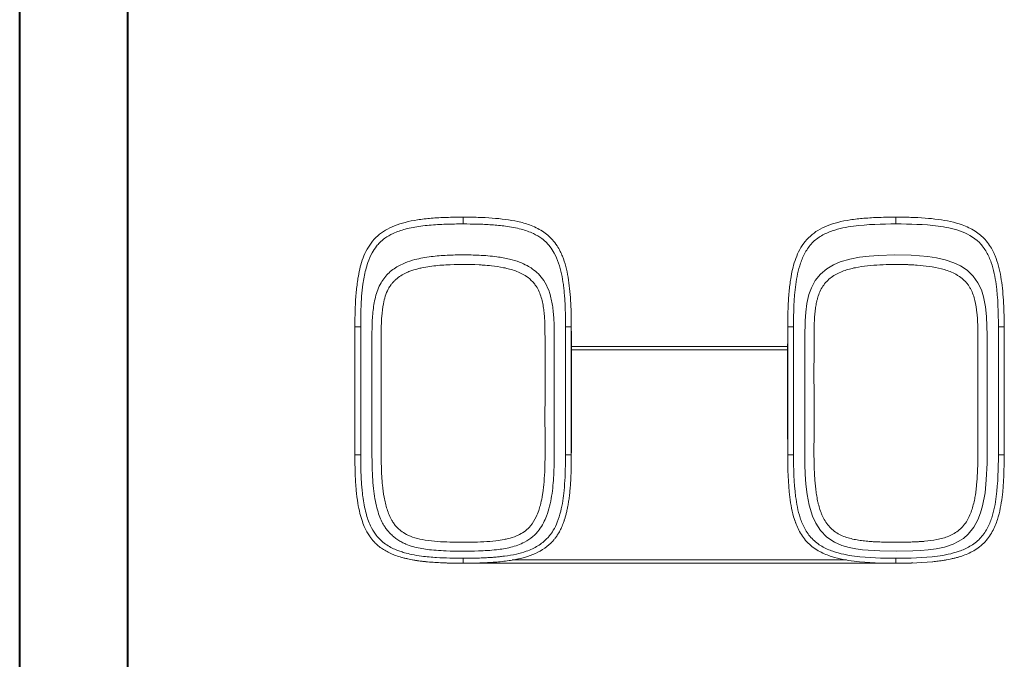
# Model space of a CAD drawing. Header units: millimetres. Extents: x 0 to 210, y 0 to 297.
# Tile 2 of 5: x 0 to 91, y 135 to 194. Entities that reach past the tile are written whole.
import ezdxf

# ---------------------------------------------------------------- set-up
doc = ezdxf.new("R2010")
doc.units = ezdxf.units.MM

msp = doc.modelspace()

# ---------------------------------------------------------------- linework, layer by layer
at = {"color": 7, "linetype": 'Continuous', "lineweight": 40}
for p, q in [((0.0788436, 0.2147802), (0.0788436, 297.2147802)), ((10.0788436, 5.2147802), (10.0788436, 292.2147802))]:
    msp.add_line(p, q, dxfattribs=at)
at = {"color": 7, "linetype": 'Continuous', "lineweight": 15}
for p, q in [((41.0560033, 175.7429118), (41.0560033, 175.7462645)), ((41.0560033, 175.7450408), (41.0560033, 175.7392163)), ((81.0560025, 175.7429118), (81.0560025, 175.7455921)), ((81.0560025, 175.7450408), (81.0560025, 175.7392163)), ((31.0555426, 165.2005535), (31.0555165, 165.6211676)), ((31.055849, 165.5824833), (31.0559579, 165.6233013)), ((31.0571938, 165.7306465), (31.0591179, 165.8990985)), ((51.0500892, 166.1452424), (51.0547999, 165.7320276)), ((51.0561512, 165.5847045), (51.0560525, 165.6216864)), ((51.0564902, 165.6211667), (51.0564641, 165.2021703)), ((71.0555165, 165.6211667), (71.0555426, 165.2021703)), ((71.0558555, 165.5847045), (71.0559543, 165.6216864)), ((71.0590444, 165.8932414), (71.0572078, 165.7320276)), ((91.054812, 165.7306465), (91.0499878, 166.1532015)), ((91.0561568, 165.5824833), (91.0560488, 165.6233013)), ((91.0564623, 165.2005535), (91.0564921, 165.6211676)), ((31.0555258, 165.4680219), (31.0553023, 165.3954597)), ((31.0553097, 165.3954597), (31.0555258, 165.4660493)), ((51.0567081, 165.3943412), (51.0564809, 165.4678859)), ((51.0566998, 165.3943412), (51.0564809, 165.4660493)), ((71.0555258, 165.4678859), (71.0552986, 165.3943412)), ((71.0553061, 165.3943412), (71.0555258, 165.4660493)), ((91.0567044, 165.3954597), (91.0564809, 165.4680219)), ((91.056697, 165.3954597), (91.0564809, 165.4660493)), ((51.0636316, 163.7848919), (71.0483863, 163.7848919)), ((31.0562597, 153.7848904), (31.0561498, 155.5331446)), ((51.055855, 155.5010098), (51.055747, 153.7848904)), ((71.0561498, 155.5344871), (71.0562597, 153.7848904)), ((91.0557471, 153.7848904), (91.0558551, 155.5002717)), ((31.0560036, 153.7848922), (31.0609033, 154.2775207)), ((91.049306, 154.2774952), (91.0560041, 153.7848922)), ((41.0560033, 144.2439897), (41.0560033, 143.7848924)), ((81.0560025, 143.7848924), (41.0560033, 143.7848924)), ((81.0560025, 144.2439897), (81.0560025, 143.7848924))]:
    msp.add_line(p, q, dxfattribs=at)
at = {"color": 8, "linetype": 'Continuous', "lineweight": 15}
for p, q in [((41.0560033, 175.1181806), (41.0560033, 175.7429118)), ((81.0560025, 175.1181806), (81.0560025, 175.7429118)), ((31.0559551, 165.622207), (31.0571938, 165.7306465)), ((31.0591179, 165.8990985), (31.0620544, 166.1561929)), ((51.0547999, 165.7320276), (51.0560516, 165.6222061)), ((71.0572078, 165.7320276), (71.0559543, 165.6222061)), ((71.0619184, 166.1453784), (71.0590444, 165.8932414)), ((91.0560525, 165.622207), (91.054812, 165.7306465)), ((31.0561498, 155.5331446), (31.0555426, 165.2005535)), ((51.0564641, 165.2021703), (51.055855, 155.5010098)), ((71.0555426, 165.2021703), (71.0561498, 155.5344871)), ((91.0558551, 155.5002717), (91.0564623, 165.2005535)), ((71.0474177, 163.4848925), (51.0645704, 163.4848925)), ((45.5983974, 144.0848919), (76.4723308, 144.0848919))]:
    msp.add_line(p, q, dxfattribs=at)
at = {"color": 7, "linetype": 'Continuous', "lineweight": 15, "flags": 128}
msp.add_lwpolyline([(74.6632329, 170.9724484), (74.0817449, 170.4796372), (73.5947564, 169.8807856), (73.2433423, 169.2316491), (73.0117484, 168.5889313), (72.8201791, 167.7638345), (72.7143473, 166.9620617), (72.6611912, 166.1791248), (72.6322643, 164.6692712), (72.6333334, 163.1999543), (72.6335234, 161.7334798), (72.6343467, 159.53383), (72.635129, 157.334823), (72.6268589, 155.1417187), (72.6434178, 152.9098069), (72.6758055, 151.9956022), (72.7414265, 151.0701802), (72.852224, 150.1270119), (73.0340443, 149.1532313), (73.3440555, 148.1412515), (73.6427716, 147.479511), (74.077852, 146.8103445), (74.6805406, 146.1990169), (75.3738581, 145.7325263), (76.0634764, 145.4320844), (76.726362, 145.2397375), (77.3620866, 145.1124769), (77.978719, 145.0284856), (79.5616097, 144.9210175), (81.0915343, 144.900221), (82.6204754, 144.9242398), (83.3246446, 144.9569935), (84.0425938, 145.0163048), (84.7801044, 145.1175032), (85.5442508, 145.2783445), (86.3525643, 145.5501612), (86.8210121, 145.7774468), (87.2895568, 146.0815171), (87.7291559, 146.4645165), (88.2536209, 147.1181392), (88.6240415, 147.7952368), (88.8767242, 148.4447044), (89.0565067, 149.0778272), (89.2858244, 150.2996263), (89.40351, 151.4752895), (89.4709713, 153.0126134), (89.477606, 154.5195893), (89.4771963, 155.985596), (89.4782617, 164.8367305), (89.4690677, 165.6842368), (89.4287489, 166.5617485), (89.3362536, 167.4629782), (89.1545526, 168.3918579), (88.9496318, 169.0350171), (88.6367074, 169.6884452), (88.1880037, 170.3089537), (87.6332893, 170.8358588), (87.0246924, 171.2368751), (86.4036716, 171.5312718), (85.5931713, 171.8051346), (84.7992934, 171.9851425), (84.015753, 172.1034577), (82.4725962, 172.230898), (80.9526666, 172.2613113), (79.4327854, 172.2199662), (78.567177, 172.1565915), (77.6904485, 172.0474964), (76.7991281, 171.8749428), (75.8893042, 171.6094153), (75.2766951, 171.3421127), (74.6632329, 170.9724484)], dxfattribs=at)
at = {"color": 7, "linetype": 'Continuous', "lineweight": 15}
for points, knots in [([(41.0560033, 175.742867), (40.541048, 175.7401777), (39.5568974, 175.7350379), (38.1478495, 175.6576861), (36.8726081, 175.5140268), (35.7301701, 175.2965632), (34.7305042, 174.9829494), (33.8774623, 174.5662193), (33.1407739, 174.0393537), (32.5321259, 173.3750453), (32.0615972, 172.6020649), (31.7280693, 171.7794294), (31.4918862, 170.9434577), (31.3064003, 169.9700666), (31.1666246, 168.8079041), (31.0734096, 167.4051383), (31.062429, 166.4172267), (31.0566387, 165.8962775)], [0, 0, 0, 0, 0.0915781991, 0.1750185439, 0.2508454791, 0.3196717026, 0.3815576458, 0.4365991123, 0.4878504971, 0.5417203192, 0.5956510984, 0.6479521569, 0.699152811, 0.7499327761, 0.8240326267, 0.9072082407, 1, 1, 1, 1]), ([(51.0553829, 165.8905108), (51.0512894, 166.2460115), (51.0430129, 166.9647849), (50.9943321, 168.055243), (50.9076552, 169.1379839), (50.771394, 170.1901408), (50.563462, 171.1902908), (50.3080265, 171.9869599), (50.0243782, 172.6200484), (49.7266142, 173.1406716), (49.3454437, 173.6432213), (48.8852429, 174.0914459), (48.3814285, 174.4661925), (47.8075629, 174.7850306), (47.0531146, 175.0958403), (46.1040297, 175.3622315), (44.9501615, 175.5513854), (43.7233329, 175.6748024), (42.4165304, 175.7360832), (41.5185758, 175.7405606), (41.0560033, 175.742867)], [0, 0, 0, 0, 0.0635671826, 0.1285240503, 0.1939353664, 0.2565694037, 0.31695373, 0.3752741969, 0.4048364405, 0.4401324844, 0.4816740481, 0.5164874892, 0.553975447, 0.5929298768, 0.6328431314, 0.698755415, 0.7676003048, 0.8404184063, 0.91779312, 1, 1, 1, 1]), ([(81.0560025, 175.742867), (80.5407485, 175.7401412), (79.5548683, 175.7349255), (78.143034, 175.657459), (76.864745, 175.5127737), (75.717404, 175.2943409), (74.7140396, 174.9762516), (73.8521959, 174.5574151), (73.1172939, 174.0178392), (72.5101775, 173.3461851), (72.0457691, 172.5694194), (71.7167604, 171.745752), (71.4846581, 170.9098768), (71.3022153, 169.9404212), (71.1651272, 168.7852549), (71.073372, 167.3917162), (71.0624107, 166.409261), (71.0566229, 165.8905108)], [0, 0, 0, 0, 0.0915969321, 0.1752604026, 0.2512405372, 0.3201717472, 0.3825797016, 0.4378274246, 0.4897892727, 0.5436793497, 0.5976598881, 0.6498316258, 0.7009448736, 0.7516738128, 0.8250653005, 0.9076320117, 1, 1, 1, 1]), ([(91.0553671, 165.8962775), (91.0512854, 166.253178), (91.0430283, 166.9751684), (90.9938212, 168.0715922), (90.9053992, 169.1617275), (90.7667803, 170.2199395), (90.5549514, 171.2250815), (90.2945687, 172.022873), (90.0067901, 172.6544285), (89.7062486, 173.1707598), (89.323748, 173.6674347), (88.8646126, 174.1083938), (88.3621425, 174.4737068), (87.7925037, 174.7895814), (87.0416552, 175.1006399), (86.0940157, 175.3633667), (84.9436287, 175.5523871), (83.7190985, 175.6749664), (82.4148009, 175.7361747), (81.5183336, 175.74059), (81.0560025, 175.742867)], [0, 0, 0, 0, 0.0638341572, 0.1291330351, 0.1950794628, 0.2582424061, 0.3187537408, 0.3774880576, 0.4070103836, 0.4420312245, 0.4835124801, 0.5180262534, 0.5548682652, 0.5936458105, 0.633560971, 0.6991116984, 0.7679523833, 0.8406221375, 0.9178047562, 1, 1, 1, 1]), ([(41.0560035, 175.1181801), (40.7914692, 175.1172031), (40.2642299, 175.1152559), (39.4763965, 175.0965772), (38.6949522, 175.0621306), (37.9208653, 175.0063356), (36.9207911, 174.8981749), (35.79386, 174.6954131), (34.6669594, 174.3111348), (33.8816245, 173.8647269), (33.3780054, 173.4439987), (32.9882607, 172.9939905), (32.5925126, 172.3896589), (32.2719561, 171.6474097), (32.0468512, 170.8876508), (31.9008217, 170.2205184), (31.7701273, 169.408299), (31.6638214, 168.379345), (31.5982639, 167.0652185), (31.5949552, 166.1245643), (31.5931905, 165.6228393)], [0, 0, 0, 0, 0.0489027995, 0.0974674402, 0.145672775, 0.1934949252, 0.2409089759, 0.3316190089, 0.4046073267, 0.4598775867, 0.4976204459, 0.5253185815, 0.5697034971, 0.6306667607, 0.6740606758, 0.7161301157, 0.7568572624, 0.8261193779, 0.9072557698, 1, 1, 1, 1]), ([(50.5188172, 165.6228319), (50.5188153, 165.879031), (50.5188117, 166.375905), (50.5042336, 167.0976883), (50.4777104, 167.772068), (50.4385502, 168.3982263), (50.3867025, 168.9752376), (50.3027099, 169.674933), (50.1598011, 170.5206002), (49.8977208, 171.5054072), (49.5359005, 172.3592572), (49.1437411, 172.9657731), (48.7616713, 173.4164402), (48.26385, 173.8416947), (47.4750794, 174.2984119), (46.3442027, 174.689336), (45.0422755, 174.9261394), (43.6872923, 175.0519482), (42.3775354, 175.1101204), (41.4982268, 175.1154831), (41.0560035, 175.1181801)], [0, 0, 0, 0, 0.0473641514, 0.0918583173, 0.1334591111, 0.172131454, 0.2078390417, 0.2405551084, 0.3024194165, 0.3662761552, 0.4286527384, 0.4730386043, 0.4993104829, 0.5376875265, 0.5934447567, 0.6667801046, 0.757704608, 0.8374439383, 0.9182470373, 1, 1, 1, 1]), ([(81.0560034, 175.1181801), (79.7584714, 175.1181763), (78.4475488, 175.0904503), (76.474162, 174.8261002), (75.809561, 174.7008792), (74.8195579, 174.3575267), (74.4947267, 174.2173401), (73.8669193, 173.8506168), (73.5699408, 173.6234796), (73.0593553, 173.0964919), (72.8417161, 172.7927085), (72.4892956, 172.1607944), (72.3526766, 171.8354861), (72.0141738, 170.8460929), (71.883158, 170.1745382), (71.6139377, 168.2049973), (71.5894367, 166.9091049), (71.5931895, 165.6228319)], [0, 0, 0, 0, 0.25, 0.25, 0.375, 0.375, 0.4375, 0.4375, 0.5, 0.5, 0.5625, 0.5625, 0.625, 0.625, 0.75, 0.75, 1, 1, 1, 1]), ([(90.5188162, 165.6228393), (90.5225939, 166.9219589), (90.4983484, 168.2303245), (90.2199956, 170.2249611), (90.0872493, 170.8913013), (89.7402445, 171.8833493), (89.5998615, 172.2088798), (89.2432581, 172.8329884), (89.02063, 173.1358845), (88.2457595, 173.9152274), (87.5834132, 174.2600794), (86.2783357, 174.7056039), (85.6128947, 174.8303719), (83.6473168, 175.0908393), (82.3498097, 175.1181763), (81.0560034, 175.1181801)], [0, 0, 0, 0, 0.25, 0.25, 0.375, 0.375, 0.4375, 0.4375, 0.5, 0.5, 0.625, 0.625, 0.75, 0.75, 1, 1, 1, 1]), ([(47.4487735, 170.9724493), (47.6489446, 170.8317088), (48.0454186, 170.5042496), (48.5800336, 169.8464371), (48.9090585, 169.175657), (49.1821596, 168.3608627), (49.3643151, 167.4172985), (49.4456734, 166.423264), (49.4751854, 165.5073123), (49.4767132, 164.5870929), (49.4786917, 163.288533), (49.4785231, 161.7046494), (49.4780687, 159.9580332), (49.4769639, 158.1807842), (49.477031, 156.4080001), (49.4762956, 154.6515965), (49.4819233, 153.1589235), (49.4388332, 151.9276562), (49.3692454, 150.9531111), (49.2509702, 149.991599), (49.0689738, 149.0480937), (48.8136972, 148.2155875), (48.4869398, 147.4785474), (48.0804092, 146.8223721), (47.4998915, 146.203051), (46.6262354, 145.6204093), (45.4723512, 145.2209027), (44.0361662, 144.9914405), (42.0406857, 144.8859676), (40.1773144, 144.8867202), (38.5955178, 144.9647984), (37.7907322, 145.0438726), (37.0765928, 145.1554563), (36.4090017, 145.3110514), (35.8412681, 145.5056424), (35.3791872, 145.721988), (35.0194984, 145.9324461), (34.6823622, 146.176886), (34.467998, 146.3811086), (34.315042, 146.5308629), (34.1971876, 146.6540055), (34.0132868, 146.8703797), (33.7828808, 147.1946778), (33.5312317, 147.6404813), (33.2868079, 148.2167571), (33.0687556, 148.9241091), (32.8929052, 149.7607408), (32.7620964, 150.7220855), (32.6768753, 151.8053388), (32.6335689, 153.0094419), (32.6347928, 154.3377916), (32.6346534, 155.7950028), (32.634667, 157.3837081), (32.6341759, 159.0982595), (32.6334232, 160.9265129), (32.6335901, 162.8521564), (32.632071, 164.4025034), (32.6357897, 165.5457292), (32.6617612, 166.2553715), (32.7146523, 166.9647233), (32.8038589, 167.6711498), (32.9450948, 168.3694402), (33.1535927, 169.0515516), (33.4408599, 169.6633696), (33.7985101, 170.1886239), (34.2019374, 170.6261046), (34.6654124, 170.9951847), (35.1715272, 171.2964068), (35.8088619, 171.5864989), (36.7772251, 171.8996744), (38.076255, 172.1247506), (39.5726777, 172.2413951), (41.0512847, 172.2707516), (42.5870508, 172.2421713), (44.0210635, 172.1264022), (45.2763786, 171.9049008), (46.2166481, 171.6282312), (46.9195743, 171.3124941), (47.2963874, 171.0795922), (47.4487735, 170.9724493)], [0, 0, 0, 0, 0.0093693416, 0.019609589, 0.0322608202, 0.037763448, 0.0525449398, 0.0689289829, 0.0759575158, 0.0876619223, 0.1041922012, 0.1257245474, 0.1483616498, 0.171129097, 0.1938354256, 0.216300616, 0.2384434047, 0.2510324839, 0.2635074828, 0.2758751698, 0.2881392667, 0.3002897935, 0.3091559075, 0.3189763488, 0.3297342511, 0.3414272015, 0.3588788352, 0.3760458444, 0.3970531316, 0.4353879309, 0.4474096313, 0.457734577, 0.4663637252, 0.47509346, 0.4839766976, 0.4893090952, 0.4946267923, 0.4999310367, 0.5052286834, 0.505958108, 0.5081350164, 0.5117584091, 0.51683107, 0.5233566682, 0.5313369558, 0.5407724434, 0.5516791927, 0.5640629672, 0.5779296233, 0.5933054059, 0.6102257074, 0.6288329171, 0.6491523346, 0.6711103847, 0.6945409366, 0.7192178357, 0.7449076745, 0.7539574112, 0.7630281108, 0.7721162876, 0.7812120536, 0.7903020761, 0.7993950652, 0.8084947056, 0.8161020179, 0.8236751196, 0.8312200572, 0.8387292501, 0.8461919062, 0.8580159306, 0.8776256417, 0.8965504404, 0.9155061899, 0.9342795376, 0.955404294, 0.9705690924, 0.9830546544, 0.9928673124, 1, 1, 1, 1]), ([(46.9155387, 170.269229), (47.1232811, 170.1266617), (47.4144538, 169.8768773), (47.7751297, 169.4346251), (48.035594, 168.9948577), (48.2489892, 168.4635495), (48.3948968, 167.9127373), (48.4922544, 167.3524615), (48.5592093, 166.7885511), (48.6010408, 166.2198194), (48.6198162, 165.6494755), (48.6220469, 165.1629439), (48.6253367, 164.5924011), (48.6233882, 163.8311534), (48.6281567, 162.7887132), (48.6306011, 161.4141031), (48.6289391, 159.5053498), (48.6185955, 157.2326252), (48.6279279, 155.3394493), (48.6313007, 154.2081644), (48.6314573, 153.4480064), (48.6145841, 152.5073221), (48.5522561, 151.3687098), (48.4526367, 150.4878346), (48.3388337, 149.7635183), (48.2248295, 149.219913), (48.0411966, 148.6105493), (47.7771628, 147.9526754), (47.269825, 147.121095), (46.5724805, 146.5675284), (45.8373589, 146.2294407), (45.3626904, 146.0838764), (44.7270385, 145.9420276), (43.9771626, 145.8290625), (42.9626769, 145.7518232), (41.8296694, 145.7265653), (40.6920307, 145.7200973), (39.1691785, 145.7471902), (37.7159541, 145.8401865), (36.4192504, 146.1683358), (35.7208982, 146.4794422), (35.2365812, 146.8192739), (34.9110974, 147.127457), (34.6707888, 147.4228432), (34.4328085, 147.7894489), (34.2114083, 148.2393445), (34.0165427, 148.7756869), (33.8667686, 149.3215846), (33.7095497, 150.0637262), (33.6107379, 150.8161555), (33.5507985, 151.5753299), (33.5087017, 152.3343262), (33.4899033, 153.0948779), (33.481449, 153.8554088), (33.4790301, 154.6175008), (33.4835681, 155.9182683), (33.4870877, 157.8044894), (33.4823597, 160.2727446), (33.4752012, 162.562049), (33.4789244, 164.214699), (33.4831489, 165.121081), (33.4919741, 165.7783324), (33.5362394, 166.6825871), (33.6728584, 167.8377576), (33.9433047, 168.7614482), (34.2757746, 169.3392149), (34.4368516, 169.5658098), (34.6302111, 169.7904346), (34.9020348, 170.056402), (35.2845717, 170.3424503), (35.7263794, 170.5815477), (36.2477297, 170.7998253), (36.7351467, 170.9507516), (37.3522554, 171.095171), (38.218816, 171.2437525), (39.9868089, 171.3976364), (41.6395875, 171.3945492), (43.0417279, 171.3140401), (43.7999244, 171.2498959), (44.6163176, 171.1299123), (45.3564124, 170.9554213), (45.9008453, 170.7850121), (46.4280763, 170.5660566), (46.7587418, 170.3768339), (46.9155387, 170.269229)], [0, 0, 0, 0, 0.0103575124, 0.0156407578, 0.0234513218, 0.0312952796, 0.0391441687, 0.0468692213, 0.0546934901, 0.0625179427, 0.0703426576, 0.0781850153, 0.0825504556, 0.0938351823, 0.1095290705, 0.1254732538, 0.1504347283, 0.1881219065, 0.2190527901, 0.2283865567, 0.2347027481, 0.2503521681, 0.2671201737, 0.2816365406, 0.2868276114, 0.2973094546, 0.3044745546, 0.3130068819, 0.3264571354, 0.3441646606, 0.3485333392, 0.3597660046, 0.3645018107, 0.3753533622, 0.3909487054, 0.4063627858, 0.4220110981, 0.4377799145, 0.4691209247, 0.4816291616, 0.4926753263, 0.5003853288, 0.5058749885, 0.5110823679, 0.5160254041, 0.5238449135, 0.5316669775, 0.539490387, 0.5471341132, 0.5628892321, 0.5706885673, 0.5784903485, 0.5941855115, 0.6020084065, 0.6098073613, 0.6255644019, 0.6555677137, 0.687472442, 0.7271948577, 0.7498297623, 0.7555205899, 0.7645150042, 0.7768957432, 0.792766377, 0.8124392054, 0.8158148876, 0.8201834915, 0.8238638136, 0.82800574, 0.8358218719, 0.8434375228, 0.8486318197, 0.8590778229, 0.8643951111, 0.8747244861, 0.8952450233, 0.9373914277, 0.9426216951, 0.9530735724, 0.9687165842, 0.9765395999, 0.984361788, 0.9921825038, 1, 1, 1, 1]), ([(75.1964607, 170.2692353), (74.8833399, 170.0538413), (74.6043563, 169.7859473), (74.15969, 169.169465), (73.9939636, 168.8208145), (73.844308, 168.3698831), (73.8170008, 168.27883), (73.7675616, 168.0953347), (73.7448318, 168.0009756), (73.7042214, 167.8153166), (73.68565, 167.7206807), (73.6611553, 167.5826672), (73.6541338, 167.5410565), (73.6392662, 167.448701), (73.6319814, 167.4011607), (73.5704075, 166.9780146), (73.5348613, 166.5991812), (73.4947476, 165.84008), (73.4904522, 165.4585908), (73.4883973, 164.6984181), (73.4882171, 164.3183086), (73.4874252, 163.8907314), (73.4873371, 163.8434285), (73.4871395, 163.7551046), (73.4870281, 163.710369), (73.4867789, 163.6153428), (73.4866351, 163.5638759), (73.4863409, 163.4621421), (73.4862004, 163.4153841), (73.4854814, 163.1778253), (73.4849306, 162.9894348), (73.4842625, 162.7461294), (73.4841391, 162.7000488), (73.4838829, 162.6002558), (73.4837527, 162.5475229), (73.4834108, 162.4036872), (73.4831973, 162.3065826), (73.4828062, 162.108234), (73.4826415, 162.0131816), (73.4823697, 161.8231407), (73.4822623, 161.7281216), (73.4821264, 161.5380831), (73.4820989, 161.4433257), (73.4821116, 161.2495793), (73.4821514, 161.1525682), (73.4823499, 160.8674968), (73.4825869, 160.6778646), (73.4835206, 160.1077543), (73.4844144, 159.7276698), (73.4873142, 158.5873466), (73.489019, 157.8286946), (73.4895655, 156.688462), (73.4891229, 156.3083585), (73.4874686, 155.8807597), (73.4872796, 155.8337234), (73.4869044, 155.7430253), (73.4866986, 155.694857), (73.4860873, 155.5544745), (73.4856939, 155.4677798), (73.4850363, 155.3257639), (73.4848135, 155.2781622), (73.484386, 155.1873931), (73.4841777, 155.1434998), (73.4835278, 155.0070617), (73.4830629, 154.9099498), (73.4790075, 154.0547824), (73.4767667, 153.2942547), (73.5070634, 152.4397391), (73.5109563, 152.3429387), (73.517214, 152.2047664), (73.5194804, 152.1573939), (73.5245274, 152.0581086), (73.5270368, 152.0115004), (73.5404914, 151.7743137), (73.5534948, 151.5847084), (73.5846667, 151.2058955), (73.6028302, 151.0167084), (73.6446871, 150.6389121), (73.6684049, 150.4523496), (73.7234527, 150.0762714), (73.7542537, 149.888681), (73.8083338, 149.6087984), (73.8280552, 149.5139159), (73.8697939, 149.3285037), (73.892181, 149.2361419), (73.9645502, 148.9604215), (74.0196628, 148.7783452), (74.115098, 148.5097474), (74.1490462, 148.4209599), (74.2032798, 148.2891484), (74.221515, 148.246354), (74.2611704, 148.1570708), (74.2819993, 148.1119692), (74.4676066, 147.7255379), (74.6745038, 147.4026434), (75.1922545, 146.8461255), (75.4990559, 146.6126257), (76.0045177, 146.3489605), (76.179939, 146.2757861), (76.5383451, 146.1494778), (76.719228, 146.0973613), (77.0883686, 146.0068827), (77.2746083, 145.9684243), (77.5553406, 145.9194271), (77.6449994, 145.9051907), (77.8330584, 145.8778724), (77.9272659, 145.865477), (78.2102598, 145.8315108), (78.3994553, 145.8130498), (78.6835514, 145.7902992), (78.778326, 145.7835509), (78.9205629, 145.7745173), (78.9679876, 145.7716883), (79.0628549, 145.766372), (79.1107676, 145.7638656), (79.3274568, 145.7531641), (79.5281156, 145.7457714), (79.8042814, 145.7382311), (79.8967369, 145.7361359), (80.086723, 145.7325105), (80.1817173, 145.7310402), (80.6567191, 145.7246771), (81.0367844, 145.7224174), (81.6068663, 145.7256107), (81.794123, 145.7277137), (82.0845917, 145.7331175), (82.1845371, 145.7353392), (82.3762717, 145.7403618), (82.4705916, 145.7432087), (82.7554484, 145.7528506), (82.9453312, 145.7606866), (83.1825121, 145.7736525), (83.2299389, 145.7764082), (83.3247707, 145.7822862), (83.3710438, 145.7853241), (83.4696176, 145.7922554), (83.5200748, 145.7960222), (83.6147875, 145.8035535), (83.6621256, 145.8075404), (84.087985, 145.8455834), (84.4655064, 145.8944419), (85.2109362, 146.0425667), (85.5802395, 146.140357), (86.2834527, 146.4287882), (86.6177312, 146.6190611), (87.0552853, 146.9845124), (87.1902261, 147.1194673), (87.4325127, 147.4122839), (87.5403909, 147.5695373), (87.828234, 148.0615841), (87.9729286, 148.4157276), (88.1457558, 148.9590294), (88.195998, 149.1424473), (88.2633439, 149.4194191), (88.2846215, 149.5133854), (88.3219424, 149.688986), (88.3404136, 149.7822564), (88.3652392, 149.916553), (88.3737575, 149.9642801), (88.3887805, 150.0515468), (88.3966947, 150.0992181), (88.4188983, 150.2379916), (88.4320966, 150.3271674), (88.458072, 150.5168452), (88.4718695, 150.6269393), (88.4944368, 150.8224068), (88.504092, 150.914436), (88.5498152, 151.3873384), (88.5733748, 151.7632818), (88.5994338, 152.3328262), (88.6062364, 152.5208223), (88.6143192, 152.8111338), (88.6166324, 152.9084527), (88.619508, 153.0511999), (88.6203784, 153.0986442), (88.6219812, 153.1936496), (88.6226843, 153.2390351), (88.6260589, 153.4741558), (88.6282297, 153.6677282), (88.6313954, 154.0442667), (88.6318612, 154.2341816), (88.6319852, 154.4717344), (88.6319882, 154.5184012), (88.6319637, 154.62027), (88.6319367, 154.6695653), (88.6318169, 154.8120989), (88.6316821, 154.9071244), (88.6311216, 155.1921795), (88.6305254, 155.3822212), (88.6285764, 155.9523887), (88.6273626, 156.3324433), (88.6264382, 156.9025733), (88.6261329, 157.1876394), (88.6260294, 157.4727072), (88.6260018, 157.6627527), (88.6260099, 157.7586895), (88.6260474, 157.8944474), (88.6260651, 157.9408076), (88.6261132, 158.0377967), (88.6261458, 158.0921546), (88.6262498, 158.2415512), (88.6263301, 158.3301076), (88.6264577, 158.4514054), (88.6265033, 158.4911938), (88.6266087, 158.5770666), (88.626669, 158.6236872), (88.6268646, 158.7662197), (88.6270038, 158.8569496), (88.6273083, 159.0376063), (88.627482, 159.1326521), (88.6278567, 159.3226975), (88.6280581, 159.4177205), (88.6286969, 159.7027894), (88.6291696, 159.8928626), (88.6307266, 160.4629152), (88.6319609, 160.8430318), (88.6333909, 161.3181614), (88.6336692, 161.4131846), (88.6340664, 161.5557204), (88.6341948, 161.6028875), (88.6344317, 161.6919793), (88.6345412, 161.7342837), (88.6347549, 161.8197461), (88.6348601, 161.8633097), (88.635074, 161.9553218), (88.6351815, 162.0033619), (88.6354842, 162.1458921), (88.6356651, 162.2409096), (88.6361102, 162.5259663), (88.6362921, 162.7160199), (88.6363487, 163.0010865), (88.6363315, 163.0961083), (88.6362157, 163.2861508), (88.6361152, 163.3826128), (88.6358265, 163.5688066), (88.6356405, 163.6597383), (88.6351064, 163.8577988), (88.6347962, 163.9511844), (88.6339976, 164.1467729), (88.6335205, 164.2459986), (88.6324396, 164.4362943), (88.6318189, 164.5311954), (88.6282595, 165.0062902), (88.6260007, 165.3864175), (88.6132625, 165.8138254), (88.6117267, 165.8611253), (88.6082962, 165.9564829), (88.6062504, 166.0081719), (88.5998792, 166.1547814), (88.5950991, 166.2474191), (88.5779162, 166.531979), (88.5630378, 166.7215276), (88.5042523, 167.2884642), (88.4470496, 167.6652815), (88.2667584, 168.4037547), (88.146102, 168.7675308), (87.9241011, 169.1875647), (87.8760824, 169.2696811), (87.7983014, 169.3891217), (87.772487, 169.4268471), (87.7200318, 169.4998484), (87.6907188, 169.5388443), (87.5434421, 169.7251947), (87.4124872, 169.8639094), (87.1289823, 170.117049), (86.9763646, 170.2313065), (86.776025, 170.3589534), (86.7354686, 170.3837557), (86.6536061, 170.4318933), (86.6155706, 170.4534397), (86.5387778, 170.4952772), (86.4955072, 170.5179815), (86.4144052, 170.5589981), (86.3722732, 170.5794944), (85.9850511, 170.7607919), (85.6228911, 170.8813798), (84.8868248, 171.0709256), (84.5126191, 171.1408946), (83.7603188, 171.2490467), (83.3819226, 171.2871217), (82.8132888, 171.3280919), (82.6235502, 171.3389542), (82.3862564, 171.3496964), (82.3387915, 171.3517031), (82.243853, 171.3554517), (82.1935295, 171.3572922), (82.0438293, 171.3623802), (81.9519914, 171.3649898), (81.0971928, 171.3859018), (80.3365149, 171.3810019), (78.81826, 171.3037387), (78.0563938, 171.2336697), (76.9394971, 171.0046525), (76.5710588, 170.9070224), (75.8568819, 170.6467986), (75.5095816, 170.4846292), (75.1964607, 170.2692353)], [0, 0, 0, 0, 0.015625, 0.015625, 0.03125, 0.03125, 0.03515625, 0.03515625, 0.0390625, 0.0390625, 0.04296875, 0.04296875, 0.044921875, 0.044921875, 0.046875, 0.046875, 0.0625, 0.0625, 0.078125, 0.078125, 0.09375, 0.09375, 0.095703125, 0.095703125, 0.09765625, 0.09765625, 0.099609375, 0.099609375, 0.1015625, 0.1015625, 0.109375, 0.109375, 0.111328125, 0.111328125, 0.11328125, 0.11328125, 0.1171875, 0.1171875, 0.12109375, 0.12109375, 0.125, 0.125, 0.12890625, 0.12890625, 0.1328125, 0.1328125, 0.140625, 0.140625, 0.15625, 0.15625, 0.1875, 0.1875, 0.203125, 0.203125, 0.205078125, 0.205078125, 0.20703125, 0.20703125, 0.2109375, 0.2109375, 0.212890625, 0.212890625, 0.21484375, 0.21484375, 0.21875, 0.21875, 0.25, 0.25, 0.25390625, 0.25390625, 0.255859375, 0.255859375, 0.2578125, 0.2578125, 0.265625, 0.265625, 0.2734375, 0.2734375, 0.28125, 0.28125, 0.2890625, 0.2890625, 0.29296875, 0.29296875, 0.296875, 0.296875, 0.3046875, 0.3046875, 0.30859375, 0.30859375, 0.310546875, 0.310546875, 0.3125, 0.3125, 0.328125, 0.328125, 0.34375, 0.34375, 0.3515625, 0.3515625, 0.359375, 0.359375, 0.3671875, 0.3671875, 0.37109375, 0.37109375, 0.375, 0.375, 0.3828125, 0.3828125, 0.38671875, 0.38671875, 0.388671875, 0.388671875, 0.390625, 0.390625, 0.3984375, 0.3984375, 0.40234375, 0.40234375, 0.40625, 0.40625, 0.421875, 0.421875, 0.4296875, 0.4296875, 0.43359375, 0.43359375, 0.4375, 0.4375, 0.4453125, 0.4453125, 0.447265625, 0.447265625, 0.44921875, 0.44921875, 0.451171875, 0.451171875, 0.453125, 0.453125, 0.46875, 0.46875, 0.484375, 0.484375, 0.5, 0.5, 0.5078125, 0.5078125, 0.515625, 0.515625, 0.53125, 0.53125, 0.5390625, 0.5390625, 0.54296875, 0.54296875, 0.546875, 0.546875, 0.548828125, 0.548828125, 0.55078125, 0.55078125, 0.5546875, 0.5546875, 0.55859375, 0.55859375, 0.5625, 0.5625, 0.578125, 0.578125, 0.5859375, 0.5859375, 0.58984375, 0.58984375, 0.591796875, 0.591796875, 0.59375, 0.59375, 0.6015625, 0.6015625, 0.609375, 0.609375, 0.611328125, 0.611328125, 0.61328125, 0.61328125, 0.6171875, 0.6171875, 0.625, 0.625, 0.640625, 0.640625, 0.6484375, 0.65234375, 0.65234375, 0.65625, 0.65625, 0.658203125, 0.658203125, 0.66015625, 0.66015625, 0.6640625, 0.6640625, 0.666015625, 0.666015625, 0.66796875, 0.66796875, 0.671875, 0.671875, 0.67578125, 0.67578125, 0.6796875, 0.6796875, 0.6875, 0.6875, 0.703125, 0.703125, 0.70703125, 0.70703125, 0.708984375, 0.708984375, 0.7109375, 0.7109375, 0.712890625, 0.712890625, 0.71484375, 0.71484375, 0.71875, 0.71875, 0.7265625, 0.7265625, 0.73046875, 0.73046875, 0.734375, 0.734375, 0.73828125, 0.73828125, 0.7421875, 0.7421875, 0.74609375, 0.74609375, 0.75, 0.75, 0.765625, 0.765625, 0.767578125, 0.767578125, 0.76953125, 0.76953125, 0.7734375, 0.7734375, 0.78125, 0.78125, 0.796875, 0.796875, 0.8125, 0.8125, 0.81640625, 0.81640625, 0.818359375, 0.818359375, 0.8203125, 0.8203125, 0.828125, 0.828125, 0.8359375, 0.8359375, 0.837890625, 0.837890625, 0.83984375, 0.83984375, 0.841796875, 0.841796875, 0.84375, 0.84375, 0.859375, 0.859375, 0.875, 0.875, 0.890625, 0.890625, 0.8984375, 0.8984375, 0.900390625, 0.900390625, 0.90234375, 0.90234375, 0.90625, 0.90625, 0.9375, 0.9375, 0.96875, 0.96875, 0.984375, 0.984375, 1, 1, 1, 1]), ([(31.5931899, 165.62268), (31.4331252, 165.623597), (31.2920997, 165.624505), (31.1028145, 165.6259942), (31.055493, 165.626567), (31.0555397, 165.6269102)], [0, 0, 0, 0, 0.5, 0.5, 1, 1, 1, 1]), ([(31.056147, 165.7306576), (31.0561281, 165.7163259), (31.0560743, 165.675611), (31.0559376, 165.6191014), (31.055849, 165.5824833)], [0, 0, 0, 0, 0.3520009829, 1, 1, 1, 1]), ([(31.5914248, 165.6169557), (31.589334, 164.5963754), (31.5901387, 163.6004518), (31.5899175, 161.6297439), (31.5900783, 160.6539108), (31.5906138, 158.7047612), (31.5909884, 157.7314342), (31.5916549, 155.7729597), (31.5919349, 154.7878403), (31.5924333, 153.7844983)], [0, 0, 0, 0, 0.25, 0.25, 0.5, 0.5, 0.75, 0.75, 1, 1, 1, 1]), ([(50.5195992, 153.7843673), (50.5202634, 154.78772), (50.5203152, 155.7728544), (50.520865, 157.7313508), (50.521344, 158.7046861), (50.5219506, 160.6538532), (50.5220823, 161.6296955), (50.5218507, 163.6004228), (50.5226632, 164.5963571), (50.5205828, 165.6169489)], [0, 0, 0, 0, 0.25, 0.25, 0.5, 0.5, 0.75, 0.75, 1, 1, 1, 1]), ([(50.5205822, 165.6171107), (50.6804478, 165.6171094), (50.8208022, 165.6170481), (51.0091911, 165.616806), (51.055893, 165.6166264), (51.0560584, 165.6164229)], [0, 0, 0, 0, 0.5, 0.5, 1, 1, 1, 1]), ([(51.0561512, 165.5847045), (51.0560636, 165.6207705), (51.055927, 165.6769816), (51.0558747, 165.7175137), (51.055856, 165.7320397)], [0, 0, 0, 0, 0.6416155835, 1, 1, 1, 1]), ([(71.0555161, 165.6211668), (71.0551831, 165.6208249), (71.1021472, 165.620254), (71.2907815, 165.6187693), (71.4313918, 165.6178639), (71.5914239, 165.6169489)], [0, 0, 0, 0, 0.5, 0.5, 1, 1, 1, 1]), ([(71.0561517, 165.7320397), (71.0561322, 165.7175137), (71.0560778, 165.6769816), (71.0559424, 165.6207705), (71.0558555, 165.5847045)], [0, 0, 0, 0, 0.3583844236, 1, 1, 1, 1]), ([(71.5914239, 165.6169489), (71.5859486, 163.6432406), (71.5917071, 161.6719783), (71.5942739, 157.7281184), (71.5925119, 155.7567407), (71.5924075, 153.7843673)], [0, 0, 0, 0, 0.5, 0.5, 1, 1, 1, 1]), ([(91.0560517, 165.6222067), (91.0558987, 165.6224126), (91.0085473, 165.6225884), (90.8194992, 165.622811), (90.6788539, 165.6228566), (90.5188162, 165.6228393)], [0, 0, 0, 0, 0.5, 0.5, 1, 1, 1, 1]), ([(91.0561568, 165.5824833), (91.0560682, 165.6191014), (91.0559315, 165.675611), (91.0558777, 165.7163259), (91.0558588, 165.7306576)], [0, 0, 0, 0, 0.6479990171, 1, 1, 1, 1]), ([(31.053774, 165.2005535), (31.0532122, 165.0638259), (31.0518312, 164.7277532), (31.0495236, 164.1603312), (31.0474377, 163.5175379), (31.0459754, 162.9383578), (31.0449626, 162.4433184), (31.0441709, 162.0152717), (31.0435019, 161.6232568), (31.042867, 161.2068735), (31.0422298, 160.6872765), (31.0420694, 160.0814568), (31.0425978, 159.4670102), (31.0434156, 158.9430836), (31.0442189, 158.5043238), (31.044903, 158.1417863), (31.0455022, 157.8128509), (31.0460302, 157.4993485), (31.0464759, 157.2047956), (31.0468274, 156.9536638), (31.0471515, 156.70627), (31.0475318, 156.4093901), (31.0479995, 156.0519586), (31.0485578, 155.6873544), (31.0491963, 155.3519725), (31.0499869, 155.0117035), (31.0510317, 154.6707736), (31.0519346, 154.4325324), (31.052647, 154.2661217), (31.0533846, 154.1148122), (31.0542084, 153.9653072), (31.0548647, 153.8604205), (31.0552524, 153.8003986), (31.0553526, 153.784888)], [0, 0, 0, 0, 0.03576846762, 0.08791794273, 0.13571603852, 0.1773228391, 0.21456188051, 0.2465587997, 0.27300821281, 0.30127851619, 0.33888821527, 0.38956347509, 0.43758403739, 0.47922817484, 0.51194923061, 0.53991806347, 0.56541411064, 0.59540798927, 0.6221580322, 0.64301242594, 0.66168573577, 0.68808414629, 0.72303917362, 0.75818893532, 0.78754736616, 0.82002401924, 0.85452885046, 0.87372084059, 0.89523166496, 0.91949791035, 0.94682414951, 0.98625850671, 1, 1, 1, 1]), ([(51.0566551, 153.784888), (51.0567534, 153.8000964), (51.0571395, 153.8597976), (51.0577936, 153.9643206), (51.0586174, 154.1137285), (51.0593549, 154.2649403), (51.0600675, 154.431167), (51.0609878, 154.6741864), (51.0620633, 155.0272978), (51.062914, 155.3981534), (51.063574, 155.7616429), (51.0641193, 156.1360056), (51.0645468, 156.4648765), (51.0649138, 156.7525012), (51.0652889, 157.0348854), (51.0657684, 157.3683869), (51.0663676, 157.7364422), (51.0670358, 158.1057579), (51.0677278, 158.4722867), (51.0684584, 158.869391), (51.0692254, 159.3398446), (51.0698274, 159.8966765), (51.0699042, 160.4858023), (51.0693868, 161.0286866), (51.0687049, 161.4999713), (51.0679439, 161.9563502), (51.0670128, 162.4628107), (51.0658983, 163.0011672), (51.0643733, 163.5781328), (51.0624092, 164.1784176), (51.0601775, 164.7274794), (51.058792, 165.0643709), (51.0582253, 165.2021703)], [0, 0, 0, 0, 0.0134736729, 0.0528912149, 0.0802019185, 0.1044511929, 0.1259436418, 0.1451156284, 0.1811061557, 0.2149603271, 0.2511209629, 0.2852223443, 0.3163511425, 0.339992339, 0.362674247, 0.391406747, 0.4278173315, 0.4598102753, 0.4857619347, 0.5152224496, 0.5524786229, 0.5957823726, 0.6433117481, 0.6853655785, 0.7177017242, 0.7484012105, 0.7860499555, 0.8310256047, 0.8687939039, 0.9118565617, 0.9639465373, 1, 1, 1, 1]), ([(71.0537805, 165.2021703), (71.0532145, 165.0643547), (71.0518306, 164.7274235), (71.0495201, 164.1591062), (71.0474339, 163.5166359), (71.045974, 162.9375436), (71.0449586, 162.4425224), (71.044171, 162.0143593), (71.0435002, 161.622275), (71.0428634, 161.2059347), (71.0422314, 160.6865045), (71.0420688, 160.0806869), (71.0425991, 159.4662256), (71.0434179, 158.9423662), (71.0442193, 158.5034958), (71.044904, 158.1408539), (71.0455034, 157.811937), (71.0460304, 157.4984197), (71.0464793, 157.2038207), (71.046826, 156.9526523), (71.0471545, 156.7052755), (71.0475331, 156.4084117), (71.0480024, 156.0509222), (71.0485577, 155.6860969), (71.0492009, 155.3504827), (71.0499898, 155.0101487), (71.0510389, 154.6692675), (71.0519402, 154.4311954), (71.0526515, 154.2649312), (71.0533895, 154.1137314), (71.0542125, 153.9643193), (71.0548699, 153.8597977), (71.0552531, 153.8000965), (71.0553508, 153.784888)], [0, 0, 0, 0, 0.03605410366, 0.08814500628, 0.13590244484, 0.17749977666, 0.21476305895, 0.2467862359, 0.27325191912, 0.30152248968, 0.33911385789, 0.38975403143, 0.43778016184, 0.47946570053, 0.51220786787, 0.54017577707, 0.56567082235, 0.59566739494, 0.62242614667, 0.64329180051, 0.66197207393, 0.68837024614, 0.72331979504, 0.75848763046, 0.78789727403, 0.82040282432, 0.85488178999, 0.87405411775, 0.89554694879, 0.91979665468, 0.94710784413, 0.98652608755, 1, 1, 1, 1]), ([(91.0566523, 153.784888), (91.0567532, 153.8003986), (91.0571434, 153.8604204), (91.0578001, 153.9653085), (91.0586208, 154.1148093), (91.0593584, 154.2661308), (91.0600727, 154.4325041), (91.0609916, 154.6756913), (91.0620713, 155.0288318), (91.0629139, 155.3996166), (91.0635763, 155.762866), (91.0641181, 156.1370067), (91.0645498, 156.4658644), (91.064914, 156.7534898), (91.065291, 157.0358941), (91.0657724, 157.3693442), (91.0663664, 157.7373659), (91.0670369, 158.1066941), (91.0677295, 158.4731363), (91.0684608, 158.8701371), (91.0692238, 159.3405809), (91.0698261, 159.8974423), (91.0699011, 160.4865374), (91.0693888, 161.0295726), (91.0687015, 161.5009287), (91.0679414, 161.9572579), (91.0670109, 162.4636313), (91.0658969, 163.0019877), (91.0643719, 163.5790353), (91.0624079, 164.1796472), (91.0601765, 164.727809), (91.0587942, 165.0638421), (91.0582318, 165.2005535)], [0, 0, 0, 0, 0.0137412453, 0.0531748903, 0.0805006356, 0.1047664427, 0.1262768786, 0.1454685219, 0.1814848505, 0.2153046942, 0.2514106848, 0.2855041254, 0.3166375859, 0.3402784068, 0.3629496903, 0.3916696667, 0.4280739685, 0.4600678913, 0.4860210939, 0.5154643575, 0.552683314, 0.5959689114, 0.6435245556, 0.6856048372, 0.7179475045, 0.7486319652, 0.7862503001, 0.8312019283, 0.8689830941, 0.9120836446, 0.964232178, 1, 1, 1, 1]), ([(41.0560033, 143.7848922), (40.7956217, 143.7858239), (40.2840886, 143.7876542), (39.5310332, 143.8046079), (38.8067581, 143.8341274), (38.1121757, 143.878796), (37.4481131, 143.940295), (36.8153046, 144.0207), (36.2143869, 144.1221675), (35.6458963, 144.2470311), (35.1102717, 144.3977983), (34.6078676, 144.5771742), (34.1389852, 144.7880648), (33.703898, 145.0335843), (33.3029321, 145.3169351), (33.0159487, 145.5710358), (32.8043224, 145.7894355), (32.6369878, 145.9800012), (32.4323376, 146.2469292), (32.2016802, 146.6049737), (31.9584748, 147.0731202), (31.7176653, 147.6748957), (31.4947292, 148.4388798), (31.3043439, 149.399626), (31.1601687, 150.59889), (31.0694953, 152.0869626), (31.0608038, 153.1807603), (31.0560034, 153.7848922)], [0, 0, 0, 0, 0.0457450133, 0.0898684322, 0.1323264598, 0.173087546, 0.2121355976, 0.2494741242, 0.2851315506, 0.3191679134, 0.3516830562, 0.3828261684, 0.4128059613, 0.4418998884, 0.4704597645, 0.4989105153, 0.5090869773, 0.5238792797, 0.5434394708, 0.5681251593, 0.5986084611, 0.6359783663, 0.6818150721, 0.7382262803, 0.8078540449, 0.8938729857, 1, 1, 1, 1]), ([(31.5924333, 153.7844921), (31.4324308, 153.7845266), (31.2918607, 153.7845741), (31.1030889, 153.7846832), (31.0560034, 153.7847442), (31.0560034, 153.7848022)], [0, 0, 0, 0, 0.5, 0.5, 1, 1, 1, 1]), ([(31.5926784, 153.7845814), (31.5935711, 153.5281521), (31.5952975, 153.0322153), (31.6116949, 152.3139656), (31.6388488, 151.6472035), (31.6771962, 151.0325174), (31.7260238, 150.4704086), (31.8261127, 149.5940233), (32.0194776, 148.5032724), (32.4223947, 147.3333948), (32.8696919, 146.5569423), (33.3103164, 146.0248551), (33.7525133, 145.6348404), (34.2427323, 145.3108962), (34.7331436, 145.0671683), (35.1972533, 144.8915842), (35.7150355, 144.7302394), (36.3815957, 144.5675133), (37.3744375, 144.405646), (38.9610336, 144.2627225), (40.2407539, 144.2512795), (41.0560033, 144.2439898)], [0, 0, 0, 0, 0.047344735, 0.0915652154, 0.1326385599, 0.1705453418, 0.205268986, 0.2367958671, 0.3334195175, 0.4091904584, 0.4640093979, 0.4978449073, 0.5363418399, 0.5724186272, 0.6060563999, 0.6372495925, 0.6639665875, 0.7061661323, 0.7638130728, 0.8495364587, 1, 1, 1, 1]), ([(41.0560033, 144.2439898), (41.3243784, 144.2448764), (41.8327187, 144.2465558), (42.5523795, 144.262618), (43.1862072, 144.2881641), (43.7338294, 144.3216345), (44.1950152, 144.3598778), (44.5697673, 144.398961), (45.1576993, 144.4717442), (45.9300843, 144.6020469), (46.7898678, 144.8383307), (47.4534278, 145.1034352), (47.9683295, 145.3766284), (48.4198905, 145.692949), (48.7795846, 146.0114995), (49.1073183, 146.3844766), (49.4461049, 146.8818962), (49.8066043, 147.6341453), (50.087447, 148.5509738), (50.2775392, 149.5355722), (50.4051113, 150.5898625), (50.5033485, 152.0059723), (50.5132126, 153.102032), (50.5193541, 153.7844502)], [0, 0, 0, 0, 0.0495459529, 0.0938470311, 0.1328858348, 0.1666494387, 0.1951278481, 0.2183146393, 0.2362040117, 0.3045005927, 0.362735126, 0.4004441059, 0.4362299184, 0.4701015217, 0.5020234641, 0.5246990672, 0.5616200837, 0.6127512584, 0.6780783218, 0.738065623, 0.7976902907, 0.8740398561, 1, 1, 1, 1]), ([(51.0560034, 153.7848922), (51.0550096, 153.5153665), (51.0531055, 152.998933), (51.036016, 152.2565862), (51.0084451, 151.5772271), (50.9699838, 150.9560647), (50.9213429, 150.3886345), (50.8631249, 149.8707812), (50.7960924, 149.3986424), (50.7210866, 148.9686332), (50.6390282, 148.5774309), (50.5509005, 148.2219605), (50.4577362, 147.89938), (50.3606047, 147.6070671), (50.2605992, 147.3426058), (50.1588247, 147.1037742), (50.0563858, 146.8885327), (49.9543753, 146.6950135), (49.8538638, 146.5215114), (49.7558893, 146.3664744), (49.6614486, 146.2284967), (49.5714888, 146.1063105), (49.4869005, 145.9987803), (49.4085112, 145.9048959), (49.3370788, 145.8237674), (49.2732898, 145.7546194), (49.2177458, 145.6967865), (48.9548372, 145.432092), (48.41334, 145.0061964), (47.4922097, 144.5498096), (46.4431202, 144.2244357), (45.2682537, 144.0037904), (43.9697146, 143.867381), (42.5517398, 143.7951833), (41.567134, 143.7884089), (41.0560033, 143.7848922)], [0, 0, 0, 0, 0.0473579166, 0.0907417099, 0.1304641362, 0.1668198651, 0.2000860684, 0.2305228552, 0.2583735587, 0.2838648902, 0.3072069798, 0.3285933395, 0.3482007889, 0.3661893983, 0.3827025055, 0.3978668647, 0.411792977, 0.4245756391, 0.4362947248, 0.4470161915, 0.4567932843, 0.4656678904, 0.4736719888, 0.4808291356, 0.4871559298, 0.4926634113, 0.4973583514, 0.5012444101, 0.5582199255, 0.6172745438, 0.6809299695, 0.7506255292, 0.8270046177, 0.910194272, 1, 1, 1, 1]), ([(50.5193541, 153.7844097), (50.6793354, 153.7844741), (50.8199531, 153.7845577), (51.0087391, 153.7847417), (51.0558692, 153.7848411), (51.0557471, 153.7849326)], [0, 0, 0, 0, 0.5, 0.5, 1, 1, 1, 1]), ([(81.0560034, 143.7848922), (79.7834541, 143.7848922), (78.5110532, 143.809463), (76.5154313, 144.0582615), (75.8323945, 144.1741182), (74.7497971, 144.5192343), (74.382895, 144.662783), (73.6406737, 145.0635527), (73.2675399, 145.3262194), (72.6212287, 145.9669195), (72.3528159, 146.3417505), (71.9476065, 147.0810244), (71.7996617, 147.4540684), (71.452461, 148.5298833), (71.3346625, 149.210881), (71.080408, 151.2238375), (71.0560034, 152.5114701), (71.0560034, 153.7848922)], [0, 0, 0, 0, 0.25, 0.25, 0.375, 0.375, 0.4375, 0.4375, 0.5, 0.5, 0.5625, 0.5625, 0.625, 0.625, 0.75, 0.75, 1, 1, 1, 1]), ([(71.0560034, 153.7848922), (71.0560034, 153.7848098), (71.1032163, 153.7847229), (71.2920679, 153.7845673), (71.4326542, 153.7844996), (71.5926526, 153.7844502)], [0, 0, 0, 0, 0.5, 0.5, 1, 1, 1, 1]), ([(71.5926526, 153.7844502), (71.59262, 152.5233749), (71.6200289, 151.2449859), (71.8730316, 149.2943241), (71.9913589, 148.6396807), (72.3168808, 147.643726), (72.4528731, 147.3059681), (72.8089487, 146.6522485), (73.0330493, 146.3340047), (73.5747009, 145.7733015), (73.8856433, 145.5373293), (74.54383, 145.1526379), (74.8811603, 145.0068265), (75.9027027, 144.6507766), (76.5723367, 144.5258573), (78.5314433, 144.2655237), (79.7957939, 144.2439898), (81.0560034, 144.2439898)], [0, 0, 0, 0, 0.25, 0.25, 0.375, 0.375, 0.4375, 0.4375, 0.5, 0.5, 0.5625, 0.5625, 0.625, 0.625, 0.75, 0.75, 1, 1, 1, 1]), ([(91.0560034, 153.7848922), (91.0560034, 152.5114667), (91.0315986, 151.2238337), (90.7773433, 149.2108757), (90.6595444, 148.5298776), (90.3123432, 147.4540638), (90.1643982, 147.0810202), (89.7591892, 146.3417482), (89.4907771, 145.9669187), (88.8444681, 145.3262207), (88.4713361, 145.0635547), (87.7291164, 144.6627852), (87.3622148, 144.5192363), (86.2796187, 144.1741197), (85.5965809, 144.0582624), (83.6009572, 143.8094631), (82.3285545, 143.7848922), (81.0560034, 143.7848922)], [0, 0, 0, 0, 0.25, 0.25, 0.375, 0.375, 0.4375, 0.4375, 0.5, 0.5, 0.5625, 0.5625, 0.625, 0.625, 0.75, 0.75, 1, 1, 1, 1]), ([(81.0560034, 144.2439898), (82.3162142, 144.2439898), (83.5805677, 144.2655237), (85.5396754, 144.5258584), (86.2093103, 144.6507781), (87.2308513, 145.0068285), (87.5681809, 145.15264), (88.2263661, 145.5373312), (88.537307, 145.7733026), (89.0789568, 146.334004), (89.3030567, 146.6522465), (89.6591319, 147.3059643), (89.7951242, 147.6437218), (90.1206466, 148.6396754), (90.2389743, 149.294319), (90.4919777, 151.2449821), (90.5194638, 152.523284), (90.5193283, 153.7845814)], [0, 0, 0, 0, 0.25, 0.25, 0.375, 0.375, 0.4375, 0.4375, 0.5, 0.5, 0.5625, 0.5625, 0.625, 0.625, 0.75, 0.75, 1, 1, 1, 1]), ([(91.0557468, 153.7848904), (91.0559337, 153.7848233), (91.0088664, 153.7847497), (90.8201603, 153.7846117), (90.6795776, 153.7845481), (90.5195734, 153.7844983)], [0, 0, 0, 0, 0.5, 0.5, 1, 1, 1, 1]), ([(50.3124473, 147.4970371), (50.3475831, 147.5800746), (50.3923188, 147.6858), (50.4200813, 147.7969218), (50.4260388, 147.8207676)], [0, 0, 0, 0, 0.785407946, 1, 1, 1, 1]), ([(71.6678555, 147.8723866), (71.6771992, 147.8391707), (71.7125356, 147.7135522), (71.761406, 147.5924229), (71.7973541, 147.5033226)], [0, 0, 0, 0, 0.2644191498, 1, 1, 1, 1]), ([(35.4383415, 144.3160471), (35.4935645, 144.2971925), (35.6546682, 144.2421873), (35.8227734, 144.2138936), (35.9332556, 144.1952983)], [0, 0, 0, 0, 0.3427790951, 1, 1, 1, 1]), ([(36.3760827, 144.1045242), (36.452145, 144.0883605), (36.8489395, 144.0040395), (37.2532295, 143.9648516), (37.5800204, 143.9331757)], [0, 0, 0, 0, 0.1916918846, 1, 1, 1, 1]), ([(39.3100769, 143.8151026), (39.3311814, 143.8137327), (39.912058, 143.7760272), (40.4946135, 143.7805418), (41.0560033, 143.7848924)], [0, 0, 0, 0, 0.0363322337, 1, 1, 1, 1]), ([(81.0560025, 143.7848924), (81.4270356, 143.7852228), (81.9454982, 143.7856844), (82.4635076, 143.8060145), (82.6108082, 143.8117955)], [0, 0, 0, 0, 0.7156409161, 1, 1, 1, 1]), ([(84.4794288, 143.9256953), (84.6372007, 143.9426649), (84.9806877, 143.9796095), (85.4008314, 144.0329318), (85.6593231, 144.0882045), (85.7350826, 144.104404)], [0, 0, 0, 0, 0.3752155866, 0.8168863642, 1, 1, 1, 1]), ([(86.1827693, 144.196279), (86.2898408, 144.2161392), (86.5006227, 144.2552362), (86.705682, 144.3177274), (86.8065766, 144.3484748)], [0, 0, 0, 0, 0.50797322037, 1, 1, 1, 1])]:
    msp.add_open_spline(points, degree=3, knots=knots, dxfattribs=at)
msp.add_open_spline([(90.5195734, 153.7844983), (90.5190446, 157.7288454), (90.5315674, 161.6706397), (90.5205819, 165.6169557)], degree=3, dxfattribs=at)

doc.saveas('drawing.dxf')
